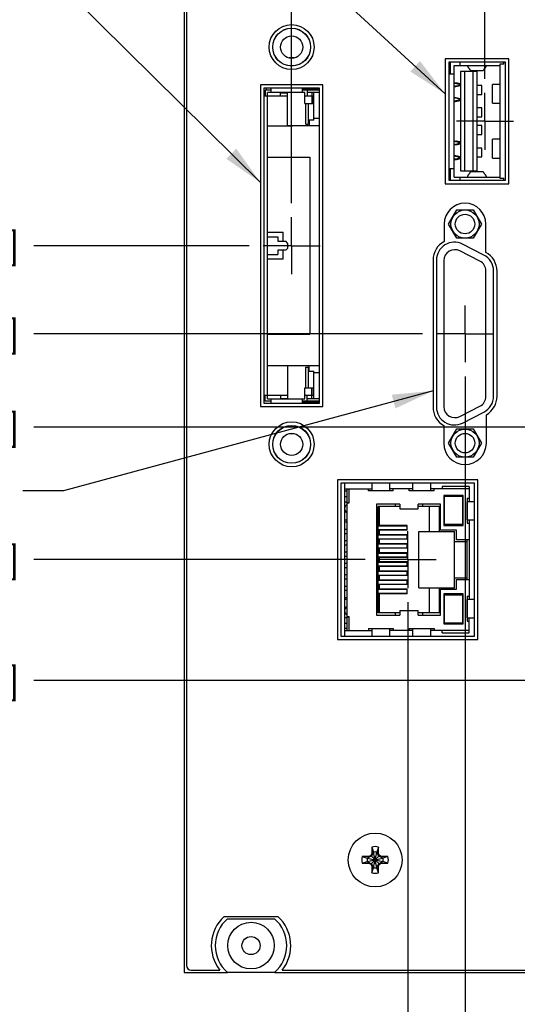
# Model space of a CAD drawing. Header units: inches. Extents: x 0.2 to 16.8, y 0.2 to 10.8.
# Tile 3 of 16: x 7 to 9.1, y 2.9 to 7.2. Entities that reach past the tile are written whole.
import ezdxf

# ---------------------------------------------------------------- set-up
doc = ezdxf.new("R2010")
doc.units = ezdxf.units.IN
doc.header["$LTSCALE"] = 0.935
doc.header["$MEASUREMENT"] = 0
doc.linetypes.add('CENTER', pattern=[0.6, 0.375, -0.075, 0.075, -0.075])
doc.layers.get('0').update_dxf_attribs({"linetype": 'CONTINUOUS'})
for name, color, linetype in [('02___PRT_ALL_AXES', 7, 'CONTINUOUS'), ('DETAIL', 7, 'CONTINUOUS'), ('DIMENSIONS', 7, 'CONTINUOUS')]:
    doc.layers.add(name, color=color, linetype=linetype)
doc.styles.get("Standard").update_dxf_attribs({"font": 'txt', "width": 0.8})
doc.dimstyles.new('DIMSTYLE_1', dxfattribs={"dimtxt": 0.125, "dimasz": 0.18, "dimexe": 0.18, "dimexo": 0.0625, "dimgap": 0.09, "dimtad": 0, "dimtih": 1, "dimtoh": 1, "dimdec": 3, "dimzin": 4, "dimdsep": 46, "dimtxsty": 'STANDARD', "dimblk": '_FILLED', "dimblk1": '_FILLED', "dimblk2": '_FILLED', "dimcen": 0.09, "dimadec": 0, "dimazin": 0, "dimtp": 0.01, "dimtm": 0.01, "dimtfac": 1, "dimtdec": 3, "dimtofl": 0, "dimtmove": 0, "dimatfit": 3, "dimldrblk": '_FILLED', "dimfxl": 1, "dimtolj": 1, "dimtzin": 4, "dimarcsym": 0})
doc.dimstyles.get("Standard").update_dxf_attribs({"dimtxt": 0.125, "dimasz": 0.18, "dimexe": 0.18, "dimexo": 0.0625, "dimgap": 0.09, "dimtad": 0, "dimtih": 1, "dimtoh": 1, "dimdec": 3, "dimzin": 4, "dimdsep": 46, "dimtxsty": 'STANDARD', "dimblk": '_FILLED', "dimblk1": '_FILLED', "dimblk2": '_FILLED', "dimcen": 0.09, "dimadec": 0, "dimazin": 0, "dimtol": 1, "dimtp": 0.01, "dimtm": 0.01, "dimtfac": 1, "dimtdec": 3, "dimtofl": 0, "dimtmove": 0, "dimatfit": 3, "dimldrblk": '_FILLED', "dimfxl": 1, "dimtolj": 1, "dimtzin": 4, "dimarcsym": 0})

# ---------------------------------------------------------------- blocks, each defined once
blk = doc.blocks.new('*D10')
at = {"layer": 'DIMENSIONS', "color": 2, "linetype": 'CONTINUOUS'}
blk.add_line((7.9674, 6.2254), (7.0191, 6.2254), dxfattribs=at)
at = {"layer": 'DIMENSIONS', "color": 2, "linetype": 'CONTINUOUS', "insert": (6.9566, 6.2879), "char_height": 0.125, "width": 1.325, "attachment_point": 3, "line_spacing_factor": 0.9}
blk.add_mtext('3.077{\\Ftxt.shx;\\W1.000000;\\H0.125000; }[78.15]', dxfattribs=at)
blk = doc.blocks.new('_FILLED')
at = {"color": 0, "linetype": 'BYBLOCK'}
blk.add_solid([(0, 0), (-1, 0.174), (-1, -0.174)], dxfattribs=at)
blk = doc.blocks.new('*D11')
at = {"layer": 'DIMENSIONS', "color": 2, "linetype": 'CONTINUOUS'}
blk.add_line((8.7314, 5.8375), (7.0191, 5.8375), dxfattribs=at)
at = {"layer": 'DIMENSIONS', "color": 2, "linetype": 'CONTINUOUS', "insert": (6.9566, 5.9), "char_height": 0.125, "width": 1.225, "attachment_point": 3, "line_spacing_factor": 0.9}
blk.add_mtext('2.689{\\Ftxt.shx;\\W1.000000;\\H0.125000; }[68.3]', dxfattribs=at)
blk = doc.blocks.new('*D12')
at = {"layer": 'DIMENSIONS', "color": 2, "linetype": 'CONTINUOUS'}
blk.add_line((9.3064, 5.4264), (7.0191, 5.4264), dxfattribs=at)
at = {"layer": 'DIMENSIONS', "color": 2, "linetype": 'CONTINUOUS', "insert": (6.9566, 5.4889), "char_height": 0.125, "width": 1.325, "attachment_point": 3, "line_spacing_factor": 0.9}
blk.add_mtext('2.278{\\Ftxt.shx;\\W1.000000;\\H0.125000; }[57.86]', dxfattribs=at)
blk = doc.blocks.new('*D13')
at = {"layer": 'DIMENSIONS', "color": 2, "linetype": 'CONTINUOUS'}
blk.add_line((8.4789, 4.8424), (7.0191, 4.8424), dxfattribs=at)
at = {"layer": 'DIMENSIONS', "color": 2, "linetype": 'CONTINUOUS', "insert": (6.9566, 4.9049), "char_height": 0.125, "width": 1.325, "attachment_point": 3, "line_spacing_factor": 0.9}
blk.add_mtext('1.694{\\Ftxt.shx;\\W1.000000;\\H0.125000; }[43.03]', dxfattribs=at)
blk = doc.blocks.new('*D14')
at = {"layer": 'DIMENSIONS', "color": 2, "linetype": 'CONTINUOUS'}
blk.add_line((9.3064, 4.3094), (7.0191, 4.3094), dxfattribs=at)
at = {"layer": 'DIMENSIONS', "color": 2, "linetype": 'CONTINUOUS', "insert": (6.9566, 4.3719), "char_height": 0.125, "width": 1.325, "attachment_point": 3, "line_spacing_factor": 0.9}
blk.add_mtext('1.161{\\Ftxt.shx;\\W1.000000;\\H0.125000; }[29.49]', dxfattribs=at)
blk = doc.blocks.new('*D18')
at = {"layer": 'DIMENSIONS', "color": 2, "linetype": 'CONTINUOUS'}
blk.add_line((8.6665, 4.6548), (8.6665, 2.266), dxfattribs=at)
at = {"layer": 'DIMENSIONS', "color": 2, "linetype": 'CONTINUOUS', "insert": (8.604, 2.2035), "char_height": 0.125, "width": 1.325, "attachment_point": 3, "rotation": 90, "line_spacing_factor": 0.9}
blk.add_mtext('1.710{\\Ftxt.shx;\\W1.000000;\\H0.125000; }[43.42]', dxfattribs=at)
blk = doc.blocks.new('*D19')
at = {"layer": 'DIMENSIONS', "color": 2, "linetype": 'CONTINUOUS'}
blk.add_line((8.155, 6.413), (8.155, 8.7789), dxfattribs=at)
at = {"layer": 'DIMENSIONS', "color": 2, "linetype": 'CONTINUOUS', "insert": (8.0925, 8.8414), "char_height": 0.125, "width": 1.325, "attachment_point": 1, "rotation": 90, "line_spacing_factor": 0.9}
blk.add_mtext('2.221{\\Ftxt.shx;\\W1.000000;\\H0.125000; }[56.41]', dxfattribs=at)
blk = doc.blocks.new('*D20')
at = {"layer": 'DIMENSIONS', "color": 2, "linetype": 'CONTINUOUS'}
blk.add_line((9.007, 6.961), (9.007, 8.7789), dxfattribs=at)
at = {"layer": 'DIMENSIONS', "color": 2, "linetype": 'CONTINUOUS', "insert": (8.9445, 8.8414), "char_height": 0.125, "width": 1.325, "attachment_point": 1, "rotation": 90, "line_spacing_factor": 0.9}
blk.add_mtext('1.369{\\Ftxt.shx;\\W1.000000;\\H0.125000; }[34.77]', dxfattribs=at)
blk = doc.blocks.new('*D25')
at = {"layer": 'DIMENSIONS', "color": 2, "linetype": 'CONTINUOUS'}
blk.add_line((8.919, 5.6499), (8.919, 2.266), dxfattribs=at)
at = {"layer": 'DIMENSIONS', "color": 2, "linetype": 'CONTINUOUS', "insert": (8.8565, 2.2035), "char_height": 0.125, "width": 1.325, "attachment_point": 3, "rotation": 90, "line_spacing_factor": 0.9}
blk.add_mtext('1.457{\\Ftxt.shx;\\W1.000000;\\H0.125000; }[37.01]', dxfattribs=at)

msp = doc.modelspace()

# ---------------------------------------------------------------- linework, layer by layer
at = {"color": 7, "linetype": 'CONTINUOUS'}
for p, q in [((7.682, 8.0914), (7.682, 3.0244)), ((7.692, 8.0614), (7.692, 3.0544)), ((8.1656, 7.0522), (8.1444, 7.0522)), ((8.832, 7.0484), (8.832, 6.4984)), ((9.112, 7.0484), (8.832, 7.0484)), ((8.847, 7.0338), (8.847, 6.5138)), ((9.097, 7.0338), (8.847, 7.0338)), ((8.8549, 6.9824), (8.8549, 7.0338)), ((8.8963, 7.0338), (8.8963, 7.0198)), ((9.0904, 7.0252), (9.0904, 7.0338)), ((9.097, 6.5138), (9.097, 7.0338)), ((9.112, 6.4984), (9.112, 7.0484)), ((8.8715, 6.5277), (8.8715, 7.0198)), ((8.8715, 7.0198), (9.073, 7.0198)), ((8.899, 6.9923), (8.899, 6.5553)), ((8.9715, 6.9923), (8.899, 6.9923)), ((8.9163, 6.9923), (8.9163, 6.5553)), ((8.9306, 7.0198), (8.9306, 7.0197)), ((8.9437, 6.9971), (8.9434, 6.9974)), ((8.9437, 6.9971), (8.9992, 6.9971)), ((8.9541, 6.9923), (8.9541, 6.5553)), ((8.9715, 6.9923), (8.9715, 6.5553)), ((8.9992, 6.9971), (8.9996, 6.9974)), ((9.0123, 7.0197), (9.0123, 7.0198)), ((9.073, 7.0252), (9.073, 6.5224)), ((9.0904, 7.0252), (9.073, 7.0252)), ((8.847, 6.9824), (8.8715, 6.9824)), ((8.017, 6.9344), (8.017, 5.5164)), ((8.293, 6.9344), (8.017, 6.9344)), ((8.032, 6.9192), (8.032, 5.5312)), ((8.278, 6.9192), (8.032, 6.9192)), ((8.0386, 6.9104), (8.0386, 6.8848)), ((8.0642, 6.9104), (8.0386, 6.9104)), ((8.0445, 6.9104), (8.0445, 6.9192)), ((8.0484, 5.5502), (8.0484, 6.9006)), ((8.2138, 6.9006), (8.0484, 6.9006)), ((8.0642, 6.9006), (8.0642, 6.9192)), ((8.1055, 6.8848), (8.1055, 6.8986)), ((8.1055, 6.8986), (8.137, 6.8986)), ((8.137, 6.7549), (8.137, 6.9006)), ((8.202, 6.9192), (8.202, 6.9006)), ((8.278, 6.9144), (8.202, 6.9144)), ((8.278, 6.9104), (8.202, 6.9104)), ((8.2138, 6.8514), (8.2138, 6.9006)), ((8.2236, 6.9104), (8.2236, 6.8848)), ((8.278, 6.9006), (8.2236, 6.9006)), ((8.2433, 6.9006), (8.2433, 6.8514)), ((8.2532, 6.7785), (8.2532, 6.9006)), ((8.2551, 6.9104), (8.2551, 6.9144)), ((8.278, 5.5312), (8.278, 6.9192)), ((8.293, 5.5164), (8.293, 6.9344)), ((8.9931, 6.9312), (8.9715, 6.9312)), ((8.9931, 6.8919), (8.9931, 6.9312)), ((9.0404, 6.8525), (9.0404, 6.936)), ((9.073, 6.936), (9.0404, 6.936)), ((8.032, 6.8848), (8.137, 6.8848)), ((8.2138, 6.8848), (8.2512, 6.8848)), ((8.2512, 6.8514), (8.2512, 6.8848)), ((8.2512, 6.8632), (8.2532, 6.8632)), ((8.9715, 6.8919), (8.9931, 6.8919)), ((8.2138, 6.8514), (8.2532, 6.8514)), ((8.2177, 6.7608), (8.2177, 6.8514)), ((8.2276, 6.8514), (8.2276, 6.7608)), ((8.9931, 6.8328), (8.9715, 6.8328)), ((8.9931, 6.7934), (8.9931, 6.8328)), ((9.0404, 6.8525), (9.073, 6.8525)), ((8.2532, 6.7785), (8.2276, 6.7785)), ((8.2325, 6.7785), (8.2325, 6.7549)), ((8.278, 6.7854), (8.2532, 6.7854)), ((8.9715, 6.7934), (8.9931, 6.7934)), ((8.0484, 6.7539), (8.1587, 6.7539)), ((8.137, 6.7549), (8.278, 6.7549)), ((8.1587, 6.7539), (8.1587, 6.7549)), ((8.2177, 6.7608), (8.2276, 6.7608)), ((8.9931, 6.7541), (8.9715, 6.7541)), ((8.9931, 6.7147), (8.9931, 6.7541)), ((8.9715, 6.7147), (8.9931, 6.7147)), ((9.0404, 6.6116), (9.0404, 6.695)), ((9.073, 6.695), (9.0404, 6.695)), ((8.9931, 6.6557), (8.9715, 6.6557)), ((8.9931, 6.6163), (8.9931, 6.6557)), ((8.0484, 6.6151), (8.2354, 6.6151)), ((8.2354, 6.6151), (8.2354, 5.8356)), ((8.9715, 6.6163), (8.9931, 6.6163)), ((9.0404, 6.6116), (9.073, 6.6116)), ((8.847, 6.5651), (8.8715, 6.5651)), ((8.8549, 6.5138), (8.8549, 6.5651)), ((8.899, 6.5553), (8.9715, 6.5553)), ((8.9437, 6.5505), (8.9434, 6.5501)), ((8.9992, 6.5505), (8.9437, 6.5505)), ((8.9992, 6.5505), (8.9996, 6.5501)), ((8.847, 6.5138), (9.097, 6.5138)), ((8.8715, 6.5277), (9.073, 6.5277)), ((8.8963, 6.5277), (8.8963, 6.5138)), ((8.9306, 6.5279), (8.9306, 6.5277)), ((9.0123, 6.5277), (9.0123, 6.5279)), ((9.073, 6.5224), (9.0904, 6.5224)), ((9.0904, 6.5138), (9.0904, 6.5224)), ((8.832, 6.4984), (9.112, 6.4984)), ((8.8468, 6.3207), (8.8829, 6.3832)), ((8.8829, 6.3832), (8.9551, 6.3832)), ((8.9551, 6.3832), (8.9912, 6.3207)), ((8.827, 6.3204), (8.827, 6.2439)), ((8.8829, 6.2582), (8.8468, 6.3207)), ((8.9912, 6.3207), (8.9551, 6.2582)), ((9.011, 6.1959), (9.011, 6.3204)), ((8.0484, 6.2844), (8.1175, 6.2844)), ((8.0484, 6.2648), (8.0937, 6.2648)), ((8.0937, 6.2648), (8.0937, 6.2451)), ((8.1175, 6.2451), (8.1175, 6.2844)), ((8.9551, 6.2582), (8.8829, 6.2582)), ((8.0937, 6.2451), (8.1293, 6.2451)), ((8.0937, 6.2057), (8.0937, 6.186)), ((8.1293, 6.2057), (8.0937, 6.2057)), ((8.1175, 6.1663), (8.1175, 6.2057)), ((8.1372, 6.2372), (8.1293, 6.2451)), ((8.1293, 6.2057), (8.1372, 6.2136)), ((8.1372, 6.2372), (8.1372, 6.2136)), ((8.9849, 6.1573), (8.8959, 6.2027)), ((9.0019, 6.1842), (8.9079, 6.2321)), ((8.0484, 6.186), (8.0937, 6.186)), ((8.1175, 6.1663), (8.0484, 6.1663)), ((8.778, 6.1614), (8.778, 5.5144)), ((8.793, 6.1617), (8.793, 5.5147)), ((8.8261, 6.1599), (8.8261, 5.5159)), ((9.0111, 5.5613), (9.0111, 6.1146)), ((9.045, 5.5626), (9.045, 6.1138)), ((9.06, 5.5624), (9.06, 6.1134)), ((8.0484, 5.8356), (8.2354, 5.8356)), ((8.1587, 5.6968), (8.0484, 5.6968)), ((8.137, 5.6959), (8.137, 5.5502)), ((8.278, 5.6959), (8.137, 5.6959)), ((8.1587, 5.6968), (8.1587, 5.6959)), ((8.2177, 5.5994), (8.2177, 5.6899)), ((8.2177, 5.6899), (8.2276, 5.6899)), ((8.2276, 5.6899), (8.2276, 5.5994)), ((8.2325, 5.6722), (8.2325, 5.6959)), ((8.2276, 5.6722), (8.2532, 5.6722)), ((8.2532, 5.5502), (8.2532, 5.6722)), ((8.278, 5.6653), (8.2532, 5.6653)), ((8.2138, 5.5502), (8.2138, 5.5994)), ((8.2138, 5.5994), (8.2532, 5.5994)), ((8.2433, 5.5502), (8.2433, 5.5994)), ((8.2512, 5.5659), (8.2512, 5.5994)), ((8.137, 5.5659), (8.032, 5.5659)), ((8.0386, 5.5403), (8.0386, 5.5659)), ((8.1055, 5.5659), (8.1055, 5.5522)), ((8.1055, 5.5522), (8.137, 5.5522)), ((8.2512, 5.5659), (8.2138, 5.5659)), ((8.2236, 5.5403), (8.2236, 5.5659)), ((8.2532, 5.5876), (8.2512, 5.5876)), ((8.017, 5.5164), (8.293, 5.5164)), ((8.032, 5.5312), (8.278, 5.5312)), ((8.0642, 5.5403), (8.0386, 5.5403)), ((8.0484, 5.5502), (8.2138, 5.5502)), ((8.0642, 5.5312), (8.0642, 5.5502)), ((8.202, 5.5502), (8.202, 5.5312)), ((8.278, 5.5403), (8.202, 5.5403)), ((8.278, 5.5364), (8.202, 5.5364)), ((8.278, 5.5502), (8.2236, 5.5502)), ((8.8959, 5.4731), (8.9849, 5.5185)), ((8.9079, 5.4443), (9.0019, 5.4922)), ((9.013, 5.3554), (9.013, 5.481)), ((8.825, 5.433), (8.825, 5.3554)), ((8.1461, 5.3986), (8.1639, 5.3986)), ((8.8468, 5.3557), (8.8829, 5.4182)), ((8.8829, 5.4182), (8.9551, 5.4182)), ((8.9551, 5.4182), (8.9912, 5.3557)), ((8.8829, 5.2932), (8.8468, 5.3557)), ((8.9912, 5.3557), (8.9551, 5.2932)), ((8.9551, 5.2932), (8.8829, 5.2932)), ((8.357, 5.1944), (8.357, 4.4904)), ((8.976, 5.1944), (8.357, 5.1944)), ((8.372, 5.1792), (8.372, 4.5052)), ((8.961, 5.1792), (8.372, 5.1792)), ((8.388, 5.1792), (8.388, 4.5052)), ((8.508, 5.1792), (8.508, 5.1448)), ((8.588, 5.1448), (8.588, 5.1792)), ((8.688, 5.1792), (8.688, 5.1448)), ((8.768, 5.1448), (8.768, 5.1792)), ((8.818, 5.1648), (8.818, 5.1548)), ((8.938, 5.1648), (8.818, 5.1648)), ((8.938, 5.1648), (8.938, 5.0978)), ((8.961, 4.5052), (8.961, 5.1792)), ((8.976, 4.4904), (8.976, 5.1944)), ((8.388, 5.1548), (8.508, 5.1548)), ((8.388, 5.1448), (8.398, 5.1448)), ((8.388, 5.1213), (8.398, 5.1213)), ((8.398, 5.1548), (8.398, 5.0948)), ((8.408, 5.0923), (8.408, 5.1548)), ((8.493, 5.1448), (8.493, 5.1548)), ((8.603, 5.1448), (8.493, 5.1448)), ((8.688, 5.1548), (8.588, 5.1548)), ((8.603, 5.1448), (8.603, 5.1548)), ((8.673, 5.1448), (8.673, 5.1548)), ((8.783, 5.1448), (8.673, 5.1448)), ((8.938, 5.1548), (8.768, 5.1548)), ((8.783, 5.1448), (8.783, 5.1548)), ((8.826, 5.1253), (8.826, 4.9923)), ((8.911, 5.1253), (8.826, 5.1253)), ((8.828, 4.9973), (8.828, 5.1223)), ((8.828, 5.1223), (8.908, 5.1223)), ((8.831, 5.1223), (8.831, 5.1253)), ((8.908, 5.1223), (8.908, 4.9973)), ((8.911, 4.9923), (8.911, 5.1253)), ((8.388, 5.0973), (8.398, 5.0973)), ((8.398, 5.0948), (8.408, 5.0948)), ((8.398, 5.0923), (8.398, 4.5923)), ((8.398, 5.0923), (8.408, 5.0923)), ((8.529, 5.0863), (8.529, 4.5983)), ((8.632, 5.0863), (8.529, 5.0863)), ((8.537, 4.6078), (8.537, 5.0768)), ((8.632, 5.0768), (8.537, 5.0768)), ((8.541, 5.0768), (8.541, 4.9923)), ((8.612, 5.0768), (8.612, 5.0863)), ((8.632, 5.0863), (8.632, 5.0658)), ((8.712, 5.0658), (8.712, 5.0863)), ((8.811, 5.0863), (8.712, 5.0863)), ((8.806, 5.0768), (8.712, 5.0768)), ((8.732, 5.0863), (8.732, 5.0768)), ((8.761, 5.0768), (8.761, 4.9663)), ((8.806, 4.9663), (8.806, 5.0768)), ((8.811, 4.9723), (8.811, 5.0863)), ((8.928, 5.1128), (8.938, 5.1128)), ((8.928, 5.1128), (8.928, 5.0028)), ((8.961, 5.0978), (8.928, 5.0978)), ((8.9283, 5.0178), (8.9283, 5.0978)), ((8.632, 5.0658), (8.712, 5.0658)), ((8.398, 5.0161), (8.388, 5.0161)), ((8.388, 5.0083), (8.398, 5.0083)), ((8.664, 4.9902), (8.537, 4.9902)), ((8.664, 4.9923), (8.541, 4.9923)), ((8.664, 4.9723), (8.664, 4.9923)), ((8.826, 4.9923), (8.911, 4.9923)), ((8.908, 4.9973), (8.828, 4.9973)), ((8.831, 4.9943), (8.831, 4.9973)), ((8.831, 4.9943), (8.911, 4.9943)), ((8.928, 5.0178), (8.961, 5.0178)), ((8.928, 5.0028), (8.938, 5.0028)), ((8.938, 5.0178), (8.938, 4.6668)), ((8.388, 4.9763), (8.398, 4.9763)), ((8.388, 4.9583), (8.398, 4.9583)), ((8.537, 4.9745), (8.664, 4.9745)), ((8.664, 4.9502), (8.537, 4.9502)), ((8.541, 4.9723), (8.541, 4.9523)), ((8.664, 4.9723), (8.541, 4.9723)), ((8.664, 4.9523), (8.541, 4.9523)), ((8.664, 4.9323), (8.664, 4.9523)), ((8.716, 4.7183), (8.716, 4.9663)), ((8.716, 4.9663), (8.872, 4.9663)), ((8.882, 4.9723), (8.811, 4.9723)), ((8.872, 4.7183), (8.872, 4.9663)), ((8.882, 4.9298), (8.882, 4.9723)), ((8.388, 4.9263), (8.398, 4.9263)), ((8.388, 4.9083), (8.398, 4.9083)), ((8.537, 4.9345), (8.664, 4.9345)), ((8.664, 4.9102), (8.537, 4.9102)), ((8.541, 4.9323), (8.541, 4.9123)), ((8.664, 4.9323), (8.541, 4.9323)), ((8.664, 4.9123), (8.541, 4.9123)), ((8.664, 4.8923), (8.664, 4.9123)), ((8.872, 4.9223), (8.928, 4.9223)), ((8.938, 4.9298), (8.882, 4.9298)), ((8.928, 4.7548), (8.928, 4.9298)), ((8.388, 4.8763), (8.398, 4.8763)), ((8.388, 4.8583), (8.398, 4.8583)), ((8.537, 4.8945), (8.664, 4.8945)), ((8.664, 4.8702), (8.537, 4.8702)), ((8.541, 4.8923), (8.541, 4.8723)), ((8.664, 4.8923), (8.541, 4.8923)), ((8.664, 4.8723), (8.541, 4.8723)), ((8.664, 4.8523), (8.664, 4.8723)), ((8.388, 4.8263), (8.398, 4.8263)), ((8.537, 4.8545), (8.664, 4.8545)), ((8.664, 4.8302), (8.537, 4.8302)), ((8.537, 4.8145), (8.664, 4.8145)), ((8.541, 4.8523), (8.541, 4.8323)), ((8.664, 4.8523), (8.541, 4.8523)), ((8.664, 4.8323), (8.541, 4.8323)), ((8.664, 4.8123), (8.664, 4.8323)), ((8.388, 4.8083), (8.398, 4.8083)), ((8.388, 4.7763), (8.398, 4.7763)), ((8.664, 4.7902), (8.537, 4.7902)), ((8.537, 4.7745), (8.664, 4.7745)), ((8.541, 4.8123), (8.541, 4.7923)), ((8.664, 4.8123), (8.541, 4.8123)), ((8.664, 4.7923), (8.541, 4.7923)), ((8.541, 4.7723), (8.541, 4.7523)), ((8.664, 4.7723), (8.541, 4.7723)), ((8.664, 4.7723), (8.664, 4.7923)), ((8.388, 4.7583), (8.398, 4.7583)), ((8.664, 4.7502), (8.537, 4.7502)), ((8.537, 4.7345), (8.664, 4.7345)), ((8.664, 4.7523), (8.541, 4.7523)), ((8.664, 4.7323), (8.541, 4.7323)), ((8.541, 4.7323), (8.541, 4.7123)), ((8.664, 4.7323), (8.664, 4.7523)), ((8.872, 4.7623), (8.928, 4.7623)), ((8.882, 4.7548), (8.938, 4.7548)), ((8.882, 4.7123), (8.882, 4.7548)), ((8.388, 4.7263), (8.398, 4.7263)), ((8.388, 4.7083), (8.398, 4.7083)), ((8.664, 4.7102), (8.537, 4.7102)), ((8.537, 4.6945), (8.664, 4.6945)), ((8.664, 4.7123), (8.541, 4.7123)), ((8.664, 4.6923), (8.541, 4.6923)), ((8.541, 4.6923), (8.541, 4.6078)), ((8.664, 4.6923), (8.664, 4.7123)), ((8.716, 4.7183), (8.872, 4.7183)), ((8.761, 4.7183), (8.761, 4.6078)), ((8.806, 4.6078), (8.806, 4.7183)), ((8.811, 4.7123), (8.882, 4.7123)), ((8.811, 4.5983), (8.811, 4.7123)), ((8.911, 4.6923), (8.826, 4.6923)), ((8.826, 4.6923), (8.826, 4.5593)), ((8.828, 4.6873), (8.908, 4.6873)), ((8.828, 4.5623), (8.828, 4.6873)), ((8.831, 4.6903), (8.911, 4.6903)), ((8.831, 4.6903), (8.831, 4.6873)), ((8.908, 4.6873), (8.908, 4.5623)), ((8.911, 4.5593), (8.911, 4.6923)), ((8.388, 4.6763), (8.398, 4.6763)), ((8.388, 4.6686), (8.398, 4.6686)), ((8.928, 4.6818), (8.938, 4.6818)), ((8.928, 4.6818), (8.928, 4.5718)), ((8.961, 4.6668), (8.928, 4.6668)), ((8.9283, 4.5868), (8.9283, 4.6668)), ((8.529, 4.5983), (8.632, 4.5983)), ((8.632, 4.6078), (8.537, 4.6078)), ((8.612, 4.5983), (8.612, 4.6078)), ((8.632, 4.6188), (8.712, 4.6188)), ((8.632, 4.6188), (8.632, 4.5983)), ((8.712, 4.5983), (8.712, 4.6188)), ((8.806, 4.6078), (8.712, 4.6078)), ((8.712, 4.5983), (8.811, 4.5983)), ((8.732, 4.6078), (8.732, 4.5983)), ((8.388, 4.5873), (8.398, 4.5873)), ((8.388, 4.5633), (8.398, 4.5633)), ((8.398, 4.5923), (8.408, 4.5923)), ((8.398, 4.5898), (8.398, 4.5298)), ((8.398, 4.5898), (8.408, 4.5898)), ((8.408, 4.5298), (8.408, 4.5923)), ((8.826, 4.5593), (8.911, 4.5593)), ((8.908, 4.5623), (8.828, 4.5623)), ((8.831, 4.5623), (8.831, 4.5593)), ((8.928, 4.5868), (8.961, 4.5868)), ((8.928, 4.5718), (8.938, 4.5718)), ((8.938, 4.5198), (8.938, 4.5868)), ((8.398, 4.5398), (8.388, 4.5398)), ((8.388, 4.5298), (8.508, 4.5298)), ((8.493, 4.5398), (8.603, 4.5398)), ((8.493, 4.5398), (8.493, 4.5298)), ((8.508, 4.5398), (8.508, 4.5052)), ((8.588, 4.5052), (8.588, 4.5398)), ((8.688, 4.5298), (8.588, 4.5298)), ((8.603, 4.5398), (8.603, 4.5298)), ((8.673, 4.5398), (8.783, 4.5398)), ((8.673, 4.5398), (8.673, 4.5298)), ((8.688, 4.5398), (8.688, 4.5052)), ((8.768, 4.5052), (8.768, 4.5398)), ((8.938, 4.5298), (8.768, 4.5298)), ((8.783, 4.5398), (8.783, 4.5298)), ((8.818, 4.5198), (8.818, 4.5298)), ((8.818, 4.5198), (8.938, 4.5198)), ((8.357, 4.4904), (8.976, 4.4904)), ((8.372, 4.5052), (8.961, 4.5052)), ((8.5082, 3.5762), (8.5155, 3.5539)), ((8.5082, 3.5762), (8.5082, 3.5471)), ((8.5373, 3.5762), (8.53, 3.5539)), ((8.5373, 3.5471), (8.5373, 3.5762)), ((8.4661, 3.5341), (8.4884, 3.5269)), ((8.4953, 3.5341), (8.4661, 3.5341)), ((8.4899, 3.5269), (8.4884, 3.5269)), ((8.4884, 3.5269), (8.5571, 3.5123)), ((8.4884, 3.5123), (8.5571, 3.5269)), ((8.5061, 3.5362), (8.4899, 3.5269)), ((8.4953, 3.5341), (8.4899, 3.5269)), ((8.4899, 3.5269), (8.5556, 3.5123)), ((8.4899, 3.5123), (8.5556, 3.5269)), ((8.5035, 3.5389), (8.4953, 3.5341)), ((8.5082, 3.5471), (8.5035, 3.5389)), ((8.5035, 3.5389), (8.5421, 3.5003)), ((8.5035, 3.5003), (8.5421, 3.5389)), ((8.5155, 3.5524), (8.5061, 3.5362)), ((8.5082, 3.5471), (8.5155, 3.5524)), ((8.53, 3.4853), (8.5155, 3.5539)), ((8.5155, 3.5539), (8.5155, 3.5524)), ((8.5155, 3.4853), (8.53, 3.5539)), ((8.53, 3.4867), (8.5155, 3.5524)), ((8.5155, 3.4867), (8.53, 3.5524)), ((8.53, 3.5524), (8.53, 3.5539)), ((8.5373, 3.5471), (8.53, 3.5524)), ((8.5394, 3.5362), (8.53, 3.5524)), ((8.5421, 3.5389), (8.5373, 3.5471)), ((8.5556, 3.5269), (8.5394, 3.5362)), ((8.5502, 3.5341), (8.5421, 3.5389)), ((8.5794, 3.5341), (8.5502, 3.5341)), ((8.5502, 3.5341), (8.5556, 3.5269)), ((8.5571, 3.5269), (8.5556, 3.5269)), ((8.5794, 3.5341), (8.5571, 3.5269)), ((8.4661, 3.505), (8.4884, 3.5123)), ((8.4661, 3.505), (8.4953, 3.505)), ((8.4884, 3.5123), (8.4899, 3.5123)), ((8.4899, 3.5123), (8.5061, 3.5029)), ((8.4953, 3.505), (8.4899, 3.5123)), ((8.4953, 3.505), (8.5035, 3.5003)), ((8.5035, 3.5003), (8.5082, 3.4921)), ((8.5061, 3.5029), (8.5155, 3.4867)), ((8.5082, 3.4921), (8.5155, 3.4867)), ((8.5082, 3.4921), (8.5082, 3.463)), ((8.5082, 3.463), (8.5155, 3.4853)), ((8.5155, 3.4867), (8.5155, 3.4853)), ((8.53, 3.4867), (8.5394, 3.5029)), ((8.5373, 3.4921), (8.53, 3.4867)), ((8.53, 3.4853), (8.53, 3.4867)), ((8.5373, 3.463), (8.53, 3.4853)), ((8.5373, 3.4921), (8.5421, 3.5003)), ((8.5373, 3.463), (8.5373, 3.4921)), ((8.5394, 3.5029), (8.5556, 3.5123)), ((8.5421, 3.5003), (8.5502, 3.505)), ((8.5502, 3.505), (8.5556, 3.5123)), ((8.5502, 3.505), (8.5794, 3.505)), ((8.5556, 3.5123), (8.5571, 3.5123)), ((8.5794, 3.505), (8.5571, 3.5123)), ((7.8575, 3.2712), (8.0945, 3.2712)), ((7.8722, 3.2609), (8.0797, 3.2609)), ((7.682, 3.0244), (7.8717, 3.0244)), ((7.712, 3.0344), (7.8383, 3.0344)), ((8.0797, 3.0239), (7.8722, 3.0239)), ((8.0803, 3.0244), (10.082, 3.0244)), ((8.1137, 3.0344), (10.071, 3.0344))]:
    msp.add_line(p, q, dxfattribs=at)
for centre, radius in [((8.155, 7.1004), 0.099), ((8.155, 7.1002), 0.0835), ((8.155, 7.1002), 0.0831), ((8.155, 7.1002), 0.0492), ((8.919, 6.3207), 0.062), ((8.919, 6.3207), 0.043), ((8.155, 5.3504), 0.099), ((8.155, 5.3502), 0.0835), ((8.155, 5.3502), 0.0831), ((8.155, 5.3502), 0.0492), ((8.919, 5.3557), 0.062), ((8.919, 5.3557), 0.043), ((8.523, 3.5194), 0.1185), ((7.976, 3.1424), 0.1025), ((7.976, 3.1424), 0.04)]:
    msp.add_circle(centre, radius, dxfattribs=at)
for centre, radius, start, end in [((8.8146, 7.2401), 0.3175, 280.317, 284.5603), ((8.8278, 7.2352), 0.3125, 278.0329, 283.1747), ((8.8279, 6.5689), 0.3121, 76.8221, 81.9702), ((8.8146, 6.5636), 0.3175, 75.4397, 79.683), ((8.8146, 6.9838), 0.3175, 280.317, 284.5603), ((8.8278, 6.9789), 0.3125, 278.0329, 283.1747), ((8.8279, 6.3126), 0.3121, 76.8221, 81.9702), ((8.8146, 6.3073), 0.3175, 75.4397, 79.683), ((8.919, 6.3204), 0.092, 0, 180), ((8.872, 6.1614), 0.094, 118.6021, 180), ((8.872, 6.1617), 0.079, 63, 180), ((8.8741, 6.1599), 0.048, 63, 180), ((8.966, 6.1138), 0.079, 0, 63), ((8.966, 6.1134), 0.094, 0, 61.3979), ((8.9631, 6.1146), 0.048, 0, 63), ((8.9631, 5.5613), 0.048, 297, 360), ((8.966, 5.5626), 0.079, 297, 360), ((8.966, 5.5624), 0.094, 300, 360), ((8.872, 5.5144), 0.094, 180, 240), ((8.872, 5.5147), 0.079, 180, 297), ((8.8741, 5.5159), 0.048, 180, 297), ((8.919, 5.3554), 0.094, 180, 360), ((8.408, 5.0673), 0.02, 120.0117, 239.9883), ((8.408, 4.6173), 0.02, 120.0117, 239.9883), ((8.5228, 3.5196), 0.0585, 75.5723, 104.4277), ((8.5228, 3.5196), 0.0585, 165.5723, 194.4277), ((8.5228, 3.5196), 0.0351, 168.0164, 191.9836), ((8.5228, 3.5196), 0.0351, 78.0164, 101.9836), ((8.5228, 3.5196), 0.0351, 348.0164, 11.9836), ((8.5228, 3.5196), 0.0585, 345.5723, 14.4277), ((8.5228, 3.5196), 0.0351, 258.0164, 281.9836), ((8.5228, 3.5196), 0.0585, 255.5723, 284.4277), ((7.976, 3.1424), 0.175, 132.6208, 218.1078), ((7.976, 3.1424), 0.1575, 131.203, 228.797), ((7.976, 3.1424), 0.1575, 311.203, 48.797), ((7.976, 3.1424), 0.175, 321.8922, 47.3792), ((7.712, 3.0544), 0.02, 180, 270)]:
    msp.add_arc(centre, radius, start, end, dxfattribs=at)
for points, knots in [([(8.9434, 6.9974), (8.9431, 6.9979), (8.9426, 6.9988), (8.9418, 7.0002), (8.9409, 7.0016), (8.9399, 7.003), (8.9388, 7.0044), (8.9378, 7.0058), (8.9367, 7.0071), (8.9356, 7.0085), (8.9346, 7.0099), (8.9337, 7.0113), (8.9328, 7.0127), (8.9321, 7.0141), (8.9315, 7.0152), (8.9312, 7.0162), (8.931, 7.0169), (8.9308, 7.0176), (8.9307, 7.0183), (8.9306, 7.019), (8.9306, 7.0194), (8.9306, 7.0197)], [0, 0, 0, 0, 0.060267, 0.122653, 0.18691, 0.252677, 0.319514, 0.386935, 0.454428, 0.52148, 0.587596, 0.652319, 0.715264, 0.776146, 0.83483, 0.863371, 0.891411, 0.919007, 0.946232, 0.973188, 1, 1, 1, 1]), ([(9.0123, 7.0197), (9.0123, 7.0194), (9.0123, 7.019), (9.0122, 7.0183), (9.0121, 7.0176), (9.0119, 7.0169), (9.0117, 7.0162), (9.0114, 7.0152), (9.0108, 7.0141), (9.0101, 7.0127), (9.0092, 7.0113), (9.0083, 7.0099), (9.0073, 7.0085), (9.0062, 7.0071), (9.0051, 7.0058), (9.0041, 7.0044), (9.003, 7.003), (9.002, 7.0016), (9.0011, 7.0002), (9.0003, 6.9988), (8.9998, 6.9979), (8.9996, 6.9974)], [0, 0, 0, 0, 0.026812, 0.053768, 0.080993, 0.108589, 0.136629, 0.16517, 0.223854, 0.284736, 0.347681, 0.412404, 0.47852, 0.545572, 0.613065, 0.680486, 0.747323, 0.81309, 0.877347, 0.939733, 1, 1, 1, 1]), ([(8.8715, 6.9438), (8.8715, 6.9437), (8.8717, 6.9437), (8.872, 6.9435), (8.8723, 6.9434), (8.8726, 6.9433), (8.873, 6.9432), (8.8735, 6.943), (8.8742, 6.9428), (8.8752, 6.9426), (8.8762, 6.9423), (8.8771, 6.9422), (8.8779, 6.9421), (8.8783, 6.942), (8.8785, 6.942)], [0, 0, 0, 0, 0.036067, 0.076141, 0.120131, 0.167944, 0.21948, 0.274634, 0.395367, 0.52926, 0.675361, 0.832644, 0.91514, 1, 1, 1, 1]), ([(8.8715, 6.9419), (8.8731, 6.9417), (8.8764, 6.9412), (8.8813, 6.9402), (8.8862, 6.939), (8.8895, 6.9382), (8.8911, 6.9378)], [0, 0, 0, 0, 0.248071, 0.497491, 0.748245, 1, 1, 1, 1]), ([(8.899, 6.9378), (8.8973, 6.9383), (8.8939, 6.9391), (8.8888, 6.9402), (8.8837, 6.9413), (8.8803, 6.9418), (8.8785, 6.942)], [0, 0, 0, 0, 0.251837, 0.502617, 0.751993, 1, 1, 1, 1]), ([(8.8911, 6.9378), (8.8914, 6.9378), (8.8918, 6.9377), (8.8924, 6.9375), (8.893, 6.9373), (8.8936, 6.9371), (8.8941, 6.9369), (8.8946, 6.9367), (8.8951, 6.9365), (8.8955, 6.9363), (8.8958, 6.9361), (8.8961, 6.9359), (8.8964, 6.9357), (8.8966, 6.9355), (8.8968, 6.9352), (8.8969, 6.9351), (8.897, 6.9349), (8.897, 6.9348), (8.897, 6.9347), (8.897, 6.9346), (8.897, 6.9346)], [0, 0, 0, 0, 0.09718, 0.190517, 0.2797, 0.364449, 0.444521, 0.519703, 0.589822, 0.654749, 0.71441, 0.768797, 0.817994, 0.862198, 0.901766, 0.937274, 0.953782, 0.969627, 0.984973, 1, 1, 1, 1]), ([(8.897, 6.9346), (8.897, 6.9345), (8.897, 6.9345), (8.897, 6.9343), (8.897, 6.9342), (8.8969, 6.9341), (8.8968, 6.9339), (8.8967, 6.9338), (8.8965, 6.9337), (8.8964, 6.9336), (8.8962, 6.9335), (8.896, 6.9333), (8.8958, 6.9332), (8.8955, 6.9331), (8.8953, 6.933), (8.895, 6.9329), (8.8947, 6.9328), (8.8945, 6.9328), (8.8944, 6.9328)], [0, 0, 0, 0, 0.039773, 0.080015, 0.121594, 0.165295, 0.211789, 0.261623, 0.315228, 0.372933, 0.434983, 0.501557, 0.572778, 0.648723, 0.729428, 0.814896, 0.90511, 1, 1, 1, 1]), ([(8.8911, 6.8658), (8.8895, 6.8654), (8.8862, 6.8646), (8.8813, 6.8635), (8.8764, 6.8625), (8.8731, 6.862), (8.8715, 6.8618)], [0, 0, 0, 0, 0.251755, 0.502509, 0.751929, 1, 1, 1, 1]), ([(8.8715, 6.8599), (8.8715, 6.8599), (8.8717, 6.86), (8.872, 6.8601), (8.8723, 6.8603), (8.8726, 6.8604), (8.873, 6.8605), (8.8735, 6.8607), (8.8742, 6.8609), (8.8752, 6.8611), (8.8762, 6.8613), (8.8771, 6.8615), (8.8779, 6.8616), (8.8783, 6.8617), (8.8785, 6.8617)], [0, 0, 0, 0, 0.036072, 0.076149, 0.120142, 0.167957, 0.219494, 0.27465, 0.395383, 0.529274, 0.675372, 0.83265, 0.915143, 1, 1, 1, 1]), ([(8.8785, 6.8617), (8.8803, 6.8619), (8.8837, 6.8624), (8.8888, 6.8634), (8.8939, 6.8646), (8.8973, 6.8654), (8.899, 6.8658)], [0, 0, 0, 0, 0.248007, 0.497383, 0.748163, 1, 1, 1, 1]), ([(8.897, 6.8691), (8.897, 6.869), (8.897, 6.869), (8.897, 6.8689), (8.897, 6.8688), (8.8969, 6.8686), (8.8968, 6.8684), (8.8966, 6.8682), (8.8964, 6.868), (8.8961, 6.8678), (8.8958, 6.8676), (8.8955, 6.8673), (8.8951, 6.8671), (8.8946, 6.8669), (8.8941, 6.8667), (8.8936, 6.8665), (8.893, 6.8663), (8.8924, 6.8662), (8.8918, 6.866), (8.8914, 6.8659), (8.8911, 6.8658)], [0, 0, 0, 0, 0.015027, 0.030373, 0.046218, 0.062726, 0.098234, 0.137802, 0.182006, 0.231202, 0.28559, 0.345251, 0.410178, 0.480297, 0.555479, 0.635551, 0.7203, 0.809483, 0.90282, 1, 1, 1, 1]), ([(8.8944, 6.8709), (8.8945, 6.8709), (8.8947, 6.8708), (8.895, 6.8707), (8.8953, 6.8706), (8.8955, 6.8705), (8.8958, 6.8704), (8.896, 6.8703), (8.8962, 6.8702), (8.8964, 6.8701), (8.8965, 6.87), (8.8967, 6.8699), (8.8968, 6.8697), (8.8969, 6.8696), (8.897, 6.8695), (8.897, 6.8693), (8.897, 6.8692), (8.897, 6.8691), (8.897, 6.8691)], [0, 0, 0, 0, 0.09489, 0.185104, 0.270572, 0.351277, 0.427222, 0.498443, 0.565017, 0.627067, 0.684772, 0.738377, 0.788211, 0.834705, 0.878406, 0.919985, 0.960227, 1, 1, 1, 1]), ([(8.8715, 6.6875), (8.8715, 6.6874), (8.8717, 6.6874), (8.872, 6.6872), (8.8723, 6.6871), (8.8726, 6.687), (8.873, 6.6869), (8.8735, 6.6867), (8.8742, 6.6865), (8.8752, 6.6863), (8.8762, 6.686), (8.8771, 6.6859), (8.8779, 6.6858), (8.8783, 6.6857), (8.8785, 6.6857)], [0, 0, 0, 0, 0.036067, 0.076141, 0.120131, 0.167944, 0.21948, 0.274634, 0.395367, 0.52926, 0.675361, 0.832644, 0.91514, 1, 1, 1, 1]), ([(8.8715, 6.6856), (8.8731, 6.6854), (8.8764, 6.6849), (8.8813, 6.6839), (8.8862, 6.6827), (8.8895, 6.6819), (8.8911, 6.6815)], [0, 0, 0, 0, 0.248071, 0.497491, 0.748245, 1, 1, 1, 1]), ([(8.899, 6.6815), (8.8973, 6.682), (8.8939, 6.6828), (8.8888, 6.6839), (8.8837, 6.685), (8.8803, 6.6855), (8.8785, 6.6857)], [0, 0, 0, 0, 0.251837, 0.502617, 0.751993, 1, 1, 1, 1]), ([(8.8911, 6.6815), (8.8914, 6.6815), (8.8918, 6.6814), (8.8924, 6.6812), (8.893, 6.681), (8.8936, 6.6808), (8.8941, 6.6806), (8.8946, 6.6804), (8.8951, 6.6802), (8.8955, 6.68), (8.8958, 6.6798), (8.8961, 6.6796), (8.8964, 6.6794), (8.8966, 6.6792), (8.8968, 6.6789), (8.8969, 6.6788), (8.897, 6.6786), (8.897, 6.6785), (8.897, 6.6784), (8.897, 6.6783), (8.897, 6.6783)], [0, 0, 0, 0, 0.09718, 0.190517, 0.2797, 0.364449, 0.444521, 0.519703, 0.589822, 0.654749, 0.71441, 0.768797, 0.817994, 0.862198, 0.901766, 0.937274, 0.953782, 0.969627, 0.984973, 1, 1, 1, 1]), ([(8.897, 6.6783), (8.897, 6.6782), (8.897, 6.6782), (8.897, 6.678), (8.897, 6.6779), (8.8969, 6.6778), (8.8968, 6.6776), (8.8967, 6.6775), (8.8965, 6.6774), (8.8964, 6.6773), (8.8962, 6.6772), (8.896, 6.677), (8.8958, 6.6769), (8.8955, 6.6768), (8.8953, 6.6767), (8.895, 6.6766), (8.8947, 6.6765), (8.8945, 6.6765), (8.8944, 6.6765)], [0, 0, 0, 0, 0.039773, 0.080015, 0.121594, 0.165295, 0.211789, 0.261623, 0.315228, 0.372933, 0.434983, 0.501557, 0.572778, 0.648723, 0.729428, 0.814896, 0.90511, 1, 1, 1, 1]), ([(8.8911, 6.6095), (8.8895, 6.6091), (8.8862, 6.6083), (8.8813, 6.6072), (8.8764, 6.6062), (8.8731, 6.6057), (8.8715, 6.6055)], [0, 0, 0, 0, 0.251755, 0.502509, 0.751929, 1, 1, 1, 1]), ([(8.8715, 6.6036), (8.8715, 6.6036), (8.8717, 6.6037), (8.872, 6.6038), (8.8723, 6.604), (8.8726, 6.6041), (8.873, 6.6042), (8.8735, 6.6044), (8.8742, 6.6046), (8.8752, 6.6048), (8.8762, 6.605), (8.8771, 6.6052), (8.8779, 6.6053), (8.8783, 6.6054), (8.8785, 6.6054)], [0, 0, 0, 0, 0.036072, 0.076149, 0.120142, 0.167957, 0.219494, 0.27465, 0.395383, 0.529274, 0.675372, 0.83265, 0.915143, 1, 1, 1, 1]), ([(8.8785, 6.6054), (8.8803, 6.6056), (8.8837, 6.6061), (8.8888, 6.6071), (8.8939, 6.6083), (8.8973, 6.6091), (8.899, 6.6095)], [0, 0, 0, 0, 0.248007, 0.497383, 0.748163, 1, 1, 1, 1]), ([(8.897, 6.6128), (8.897, 6.6127), (8.897, 6.6127), (8.897, 6.6126), (8.897, 6.6125), (8.8969, 6.6123), (8.8968, 6.6121), (8.8966, 6.6119), (8.8964, 6.6117), (8.8961, 6.6115), (8.8958, 6.6113), (8.8955, 6.611), (8.8951, 6.6108), (8.8946, 6.6106), (8.8941, 6.6104), (8.8936, 6.6102), (8.893, 6.61), (8.8924, 6.6099), (8.8918, 6.6097), (8.8914, 6.6096), (8.8911, 6.6095)], [0, 0, 0, 0, 0.015027, 0.030373, 0.046218, 0.062726, 0.098234, 0.137802, 0.182006, 0.231202, 0.28559, 0.345251, 0.410178, 0.480297, 0.555479, 0.635551, 0.7203, 0.809483, 0.90282, 1, 1, 1, 1]), ([(8.8944, 6.6146), (8.8945, 6.6146), (8.8947, 6.6145), (8.895, 6.6144), (8.8953, 6.6143), (8.8955, 6.6142), (8.8958, 6.6141), (8.896, 6.614), (8.8962, 6.6139), (8.8964, 6.6138), (8.8965, 6.6137), (8.8967, 6.6136), (8.8968, 6.6134), (8.8969, 6.6133), (8.897, 6.6132), (8.897, 6.613), (8.897, 6.6129), (8.897, 6.6128), (8.897, 6.6128)], [0, 0, 0, 0, 0.09489, 0.185104, 0.270572, 0.351277, 0.427222, 0.498443, 0.565017, 0.627067, 0.684772, 0.738377, 0.788211, 0.834705, 0.878406, 0.919985, 0.960227, 1, 1, 1, 1]), ([(8.9306, 6.5279), (8.9306, 6.5281), (8.9306, 6.5286), (8.9307, 6.5293), (8.9308, 6.5299), (8.931, 6.5306), (8.9312, 6.5313), (8.9315, 6.5323), (8.9321, 6.5334), (8.9328, 6.5348), (8.9337, 6.5362), (8.9346, 6.5376), (8.9356, 6.539), (8.9367, 6.5404), (8.9378, 6.5418), (8.9388, 6.5432), (8.9399, 6.5445), (8.9409, 6.5459), (8.9418, 6.5473), (8.9426, 6.5487), (8.9431, 6.5496), (8.9434, 6.5501)], [0, 0, 0, 0, 0.026812, 0.053768, 0.080993, 0.108589, 0.136629, 0.16517, 0.223854, 0.284736, 0.347681, 0.412404, 0.47852, 0.545572, 0.613065, 0.680486, 0.747323, 0.81309, 0.877347, 0.939733, 1, 1, 1, 1]), ([(8.9996, 6.5501), (8.9998, 6.5496), (9.0003, 6.5487), (9.0011, 6.5473), (9.002, 6.5459), (9.003, 6.5445), (9.0041, 6.5432), (9.0051, 6.5418), (9.0062, 6.5404), (9.0073, 6.539), (9.0083, 6.5376), (9.0092, 6.5362), (9.0101, 6.5348), (9.0108, 6.5334), (9.0114, 6.5323), (9.0117, 6.5313), (9.0119, 6.5306), (9.0121, 6.5299), (9.0122, 6.5293), (9.0123, 6.5286), (9.0123, 6.5281), (9.0123, 6.5279)], [0, 0, 0, 0, 0.060267, 0.122653, 0.18691, 0.252677, 0.319514, 0.386935, 0.454428, 0.52148, 0.587596, 0.652319, 0.715264, 0.776146, 0.83483, 0.863371, 0.891411, 0.919007, 0.946232, 0.973188, 1, 1, 1, 1])]:
    msp.add_open_spline(points, degree=3, knots=knots, dxfattribs=at)
at = {"layer": '02___PRT_ALL_AXES', "color": 7, "linetype": 'CENTER'}
for p, q in [((9.007, 6.7734), (9.007, 6.8985)), ((9.007, 6.7734), (8.8819, 6.7734)), ((9.007, 6.7734), (9.007, 6.6483)), ((9.007, 6.7734), (9.1321, 6.7734)), ((8.155, 6.2254), (8.155, 6.3505)), ((8.155, 6.2254), (8.0299, 6.2254)), ((8.155, 6.2254), (8.155, 6.1003)), ((8.155, 6.2254), (8.2801, 6.2254)), ((8.919, 5.8375), (8.919, 5.9626)), ((8.919, 5.8375), (8.7939, 5.8375)), ((8.919, 5.8375), (8.919, 5.7124)), ((8.919, 5.8375), (9.0441, 5.8375)), ((8.6665, 4.8424), (8.6665, 4.9675)), ((8.6665, 4.8424), (8.5414, 4.8424)), ((8.6665, 4.8424), (8.6665, 4.7173)), ((8.6665, 4.8424), (8.7916, 4.8424))]:
    msp.add_line(p, q, dxfattribs=at)

# ---------------------------------------------------------------- dimensions: what is measured, and where the dimension line sits
at = {"layer": 'DIMENSIONS', "color": 2, "linetype": 'CONTINUOUS'}
for feature_location, offset, dtype, origin, picture, middle in [((8.155, 6.413), (0, 2.3659), 1, (10.376, 6.3505), '*D19', (8.155, 9.5039)), ((9.007, 6.961), (0, 1.8179), 1, (10.376, 6.8985), '*D20', (9.007, 9.5039)), ((7.9674, 6.2254), (-0.9483, 0), 0, (8.0299, 3.1485), '*D10', (5.9941, 6.2254)), ((8.7314, 5.8375), (-1.7123, 0), 0, (8.7939, 3.1485), '*D11', (6.0441, 5.8375)), ((8.919, 5.6499), (0, -3.3839), 1, (10.376, 5.7124), '*D25', (9.0534, 1.2728)), ((9.3064, 5.4264), (-2.2873, 0), 0, (9.3689, 3.1485), '*D12', (5.9941, 5.4264)), ((8.4789, 4.8424), (-1.4598, 0), 0, (8.5414, 3.1485), '*D13', (5.9941, 4.8424)), ((8.6664904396, 4.6548042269), (0, -2.38881), 1, (10.3759904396, 4.7173042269), '*D18', (8.8009125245, 1.2727952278)), ((9.3064, 4.3094), (-2.2873, 0), 0, (9.3689, 3.1485), '*D14', (5.9941, 4.3094))]:
    dim = msp.add_ordinate_dim(feature_location=feature_location, offset=offset, dtype=dtype, origin=origin, dimstyle='DIMSTYLE_1', dxfattribs=at)
    dim.commit()
    dim.dimension.update_dxf_attribs({"geometry": picture, "text_midpoint": middle})

# ---------------------------------------------------------------- leaders
at = {"layer": 'DETAIL', "color": 2, "linetype": 'CONTINUOUS'}
for points in [[(8.832, 6.8938), (7.1288, 8.4585), (6.9488, 8.4585)], [(8.017, 6.5039), (7.1385, 7.3731), (6.9585, 7.3731)], [(8.778, 5.5859), (7.1499, 5.1456), (6.9699, 5.1456)]]:
    msp.add_leader(points, dimstyle='STANDARD', override={"dimtad": 0}, dxfattribs=at)

doc.saveas('drawing.dxf')
